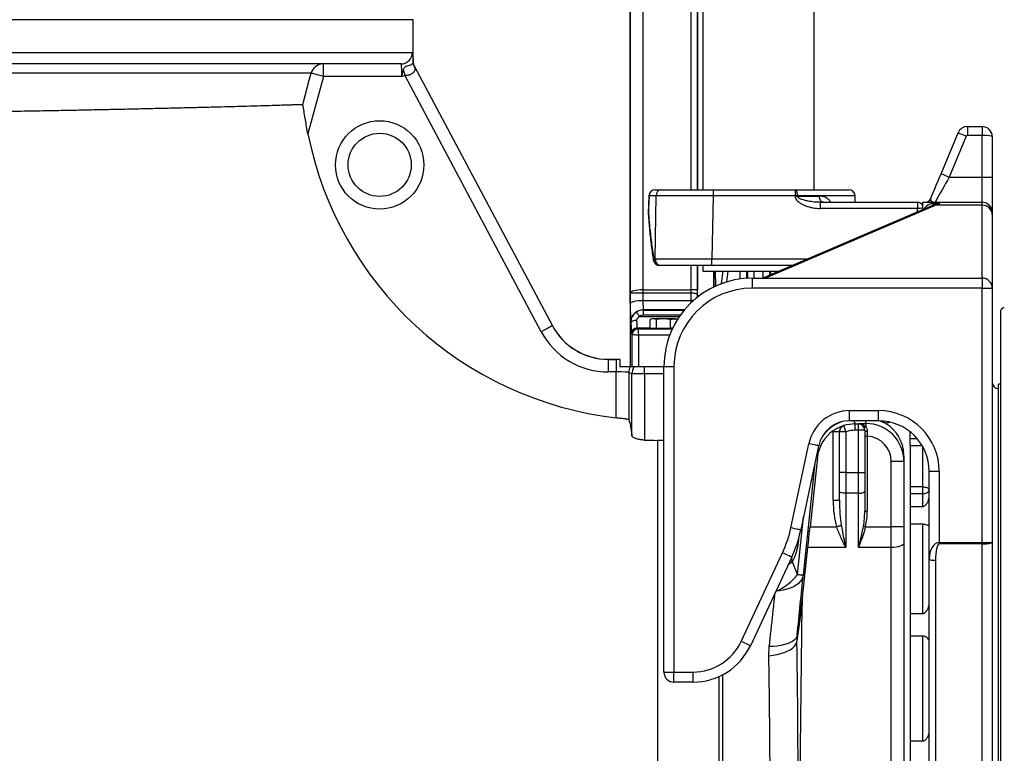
# Model space of a CAD drawing. Header units: millimetres. Extents: x 1861 to 18183, y 1323 to 18697.
# Tile 3 of 11: x 4368 to 8266, y 3968 to 6873. Entities that reach past the tile are written whole.
import ezdxf

# ---------------------------------------------------------------- set-up
doc = ezdxf.new("R2010")
doc.units = ezdxf.units.MM
doc.header["$LTSCALE"] = 5

msp = doc.modelspace()

# ---------------------------------------------------------------- linework, layer by layer
at = {"color": 7, "linetype": 'Continuous', "lineweight": 25}
for p, q in [((7073, 9877.2), (7073, 6199.9)), ((7513.5, 6199.9), (7513.5, 9877.2)), ((6784.5, 7448.1), (6784.5, 5498.1)), ((6785, 5790.2), (6785, 7447.6)), ((6835, 7447.6), (6835, 5803.4)), ((7052, 6199.9), (7052, 7473.1)), ((5925.8, 6709.3), (5925.8, 6873.1)), ((5877.6, 6698.1), (1905.8, 6698.1)), ((5570.4, 6648.1), (5570.4, 6698.1)), ((5931, 6688.2), (6477.3, 5660.8)), ((5570.4, 6648.1), (5509.4, 6421.3)), ((5880.7, 6648.1), (5570.4, 6648.1)), ((6433.1, 5637.4), (5893.9, 6651.4)), ((8119.9, 6449.9), (8178.3, 6449.9)), ((8119.9, 6449.9), (8119.9, 6414.9)), ((8178.3, 6449.9), (8178.3, 6414.9)), ((8015.5, 6263.3), (8083, 6425.3)), ((8115.3, 6411.8), (8047.8, 6249.9)), ((8178.3, 6414.9), (8119.9, 6414.9)), ((8178.3, 6249.9), (8178.3, 6414.9)), ((8218.3, 6409.9), (8218.3, 6249.9)), ((8047.8, 6249.9), (8178.3, 6249.9)), ((8178.3, 6149.9), (8178.3, 6249.9)), ((8178.3, 6249.9), (8218.3, 6249.9)), ((8218.3, 6249.9), (8218.3, 6109.9)), ((6883.8, 6199.9), (6909.9, 6199.9)), ((7113.9, 6199.9), (7113.9, 6175.7)), ((7113.9, 6199.9), (7437.6, 6199.9)), ((7437.6, 6199.9), (7437.6, 6175.7)), ((7437.6, 6199.9), (7649.9, 6199.9)), ((6858.8, 6175.8), (6856.3, 6105.7)), ((6887.2, 6175.7), (6859.6, 6175.7)), ((6884.4, 5925.7), (6887.2, 6175.7)), ((7113.9, 6175.7), (7108.4, 5925.7)), ((7437.6, 6175.7), (7113.9, 6175.7)), ((7437.6, 6174), (7437.6, 6175.7)), ((7447, 6175.7), (7447, 6174)), ((7447, 6174), (7534.2, 6174)), ((7675.8, 6149.9), (7674.9, 6175.7)), ((7979, 6136.6), (7310, 5849.9)), ((7537.2, 6149.9), (7535.1, 6150)), ((7537.2, 6149.9), (7537.2, 6125.7)), ((7537.2, 6149.9), (7921.7, 6149.9)), ((7921.7, 6125.7), (7537.2, 6125.7)), ((7921.7, 6149.9), (7921.7, 6125.7)), ((7943.3, 6121.3), (7943.3, 6149.9)), ((7943.3, 6149.9), (8008.3, 6149.9)), ((7992.2, 6141.6), (7979, 6136.6)), ((8178.3, 6138.5), (7994.8, 6138.5)), ((8008.3, 6149.9), (8008.3, 6144.1)), ((8008.3, 6149.9), (8178.3, 6149.9)), ((8178.3, 6138.5), (8178.3, 6149.9)), ((8178.3, 5849.9), (8178.3, 6138.5)), ((8218.3, 6109.9), (8218.3, 6099.8)), ((8218.3, 6099.8), (8218.3, 5809.9)), ((6878.5, 5925.7), (6884.4, 5925.7)), ((7108.4, 5899.9), (7108.4, 5925.7)), ((6906.8, 5899.9), (6901.2, 5899.9)), ((7052, 5775.1), (7052, 5899.9)), ((7073, 5899.9), (7073, 5877.2)), ((7426.7, 5899.9), (7108.4, 5899.9)), ((7073, 5877.2), (7373.8, 5877.2)), ((7116.1, 5815.1), (7116.1, 5877.2)), ((7268.3, 5849.9), (7268.3, 5809.9)), ((7268.3, 5849.9), (8178.3, 5849.9)), ((8178.3, 5849.9), (8178.3, 5809.9)), ((8178.3, 5809.9), (7268.3, 5809.9)), ((8178.3, 5809.9), (8218.3, 5809.9)), ((8178.3, 4802.7), (8178.3, 5809.9)), ((8218.3, 5809.9), (8218.3, 4804.4)), ((6785.2, 5748.6), (6785, 5790.2)), ((6835, 5803.4), (6835, 5790.4)), ((6835, 5803.4), (7026.1, 5803.4)), ((6835, 5790.4), (6835.2, 5761.6)), ((7026.1, 5790.4), (6835, 5790.4)), ((7025.9, 5761.6), (7026.1, 5790.4)), ((7051.1, 5803.4), (7026.1, 5803.4)), ((6835.2, 5761.6), (7025.9, 5761.6)), ((6836.8, 5724.5), (6837.9, 5723.4)), ((6837.9, 5702.9), (6837.9, 5723.4)), ((8251.3, 5720.8), (8251.3, 1679)), ((6788, 5673.3), (6786.8, 5674.5)), ((6811.7, 5652.2), (6815.3, 5648.5)), ((6863.5, 5651.1), (6863.5, 5685.9)), ((6870.8, 5688.6), (6864.5, 5686.3)), ((6876.3, 5688.6), (6870.8, 5688.6)), ((6916.6, 5688.6), (6876.3, 5688.6)), ((6916.6, 5688.6), (6889.2, 5685.9)), ((6889.2, 5651.1), (6889.2, 5685.9)), ((6958.5, 5688.6), (6916.6, 5688.6)), ((6944, 5685.9), (6916.6, 5688.6)), ((6944, 5685.9), (6958.5, 5688.6)), ((6944, 5651.1), (6944, 5685.9)), ((6958.5, 5688.6), (6973.1, 5685.9)), ((6965.8, 5688.6), (6958.5, 5688.6)), ((6972, 5686.3), (6965.8, 5688.6)), ((6792.8, 5626), (6789.2, 5629.7)), ((6792.8, 5498.1), (6792.8, 5626)), ((6817.8, 5623.5), (6817.8, 5498.1)), ((6863.5, 5651.1), (6889.2, 5651.1)), ((6875, 5651.1), (6875.4, 5650.3)), ((6889.2, 5651.1), (6944, 5651.1)), ((6952.6, 5651.1), (6944, 5651.1)), ((6697.9, 5528.4), (6698.1, 5528.1)), ((6697.9, 5528.4), (6743.3, 5528.4)), ((6698.1, 5528.1), (6698.1, 5478.2)), ((6698.1, 5528.1), (6729.7, 5528.1)), ((6729.7, 5528.1), (6729.7, 5478.2)), ((6787.7, 5498.1), (6784.6, 5498.1)), ((6792.8, 5498.1), (6787.7, 5498.1)), ((6817.8, 5498.1), (6792.8, 5498.1)), ((6918.3, 5498.1), (6817.8, 5498.1)), ((6841.5, 5470.5), (6841.5, 5498.1)), ((6918.3, 5499.9), (6958.3, 5499.9)), ((6918.3, 4289.9), (6918.3, 5499.9)), ((6958.3, 5499.9), (6958.3, 4289.9)), ((6729.7, 5478.2), (6698.1, 5478.2)), ((6729.7, 5296.4), (6729.7, 5478.2)), ((6791.6, 5470.5), (6779.7, 5476.5)), ((6779.7, 5476.5), (6779.7, 5288.8)), ((6841.5, 5470.5), (6791.6, 5470.5)), ((6791.6, 5226.1), (6791.6, 5470.5)), ((6841.5, 5470.5), (6841.5, 5208.3)), ((8251.3, 5429.9), (8243.3, 5429.9)), ((8243.3, 1969.9), (8243.3, 5429.9)), ((7653.3, 5324.9), (7768.3, 5324.9)), ((7653.3, 5284.9), (7653.3, 5324.9)), ((7768.3, 5284.9), (7768.3, 5324.9)), ((7768.3, 5284.9), (7653.3, 5284.9)), ((7675.3, 5247.2), (7675.3, 5272.2)), ((7675.3, 5272.2), (7688.3, 5272.2)), ((7688.3, 5273.9), (7718.3, 5273.9)), ((7688.3, 5272.2), (7688.3, 5273.9)), ((7688.3, 5247.2), (7688.3, 5272.2)), ((7718.3, 5273.9), (7718.3, 5259.2)), ((7793, 5275.6), (7772.4, 5284.7)), ((7794.1, 5275.7), (7793, 5275.6)), ((7588.3, 5242.1), (7588.4, 5245.6)), ((7588.3, 5242.1), (7613.3, 5242.1)), ((7588.3, 4970.4), (7588.3, 5242.1)), ((7613.3, 5241.6), (7613.3, 5242.1)), ((7638.3, 5241.6), (7613.3, 5241.6)), ((7613.3, 5080.1), (7613.3, 5241.6)), ((7638.3, 5241.6), (7638.3, 5080.1)), ((7688.3, 5247.2), (7675.3, 5247.2)), ((7713.3, 5247.2), (7688.3, 5247.2)), ((7688.3, 5080.1), (7688.3, 5247.2)), ((7713.3, 5248), (7713.3, 5247.2)), ((7713.3, 5247.2), (7713.3, 5080.1)), ((7713.3, 5223.8), (7723.3, 5223.8)), ((7723.3, 5223.8), (7723.3, 4927.5)), ((7893.3, 5212.8), (7893.3, 5241)), ((6893.3, 5207.4), (6893.3, 2118.6)), ((6918.3, 5207.4), (6893.3, 5207.4)), ((7421, 4860.8), (7491.9, 5194.2)), ((7531, 5185.9), (7460.1, 4852.5)), ((7893.3, 5185.5), (7893.3, 5212.8)), ((7893.3, 5185.5), (7893.3, 5057.7)), ((7525.8, 5138.8), (7497, 4865.5)), ((7868.3, 5123.9), (7818.3, 5123.9)), ((7818.3, 4865.5), (7818.3, 5123.9)), ((7868.3, 5144.5), (7868.3, 5123.9)), ((7868.3, 5123.9), (7868.3, 4865.5)), ((7638.3, 5080.1), (7613.3, 5080.1)), ((7613.3, 5005.9), (7613.3, 5080.1)), ((7638.3, 5080.1), (7638.3, 4997.6)), ((7638.3, 5080.1), (7688.3, 5080.1)), ((7688.3, 4997.6), (7688.3, 5080.1)), ((7688.3, 5080.1), (7713.3, 5080.1)), ((7713.3, 5080.1), (7713.3, 5005.9)), ((7968.3, 5084.9), (8008.3, 5084.9)), ((7968.3, 4736.7), (7968.3, 5084.9)), ((8008.3, 5084.9), (8008.3, 4802.7)), ((7893.3, 5057.7), (7893.3, 1923.1)), ((7613.3, 4970.4), (7613.3, 5005.9)), ((7688.3, 4997.6), (7638.3, 4997.6)), ((7638.3, 4997.6), (7638.3, 4783)), ((7688.3, 4783), (7688.3, 4997.6)), ((7713.3, 5005.9), (7713.3, 4927.5)), ((7943.3, 5023.1), (7893.3, 5023.1)), ((7943.3, 4996.2), (7893.3, 4996.2)), ((7943.3, 4996.2), (7943.3, 5023.1)), ((7943.3, 4945.7), (7943.3, 4996.2)), ((7588.3, 4970.4), (7613.3, 4970.4)), ((7713.3, 4927.5), (7723.3, 4927.5)), ((7893.3, 4945.7), (7943.3, 4945.7)), ((7943.3, 4874.9), (7893.3, 4874.9)), ((7943.3, 4521.6), (7943.3, 4874.9)), ((7497, 4865.5), (7602.2, 4865.5)), ((7716.7, 4865.5), (7818.3, 4865.5)), ((7868.3, 4865.5), (7818.3, 4865.5)), ((7818.3, 4783), (7818.3, 4865.5)), ((7868.3, 4865.5), (7868.3, 4799.5)), ((7868.3, 4799.5), (7868.3, 3518.4)), ((8008.3, 4802.7), (8178.3, 4802.7)), ((8008.3, 4797.1), (8008.3, 4802.7)), ((8178.3, 4797.1), (8008.3, 4797.1)), ((8178.3, 4797.1), (8178.3, 4802.7)), ((8178.3, 3267.4), (8178.3, 4797.1)), ((8218.3, 4804.4), (8218.3, 3276.3)), ((7224.3, 4411.1), (7388, 4762.1)), ((7466.8, 4584.8), (7488.3, 4783)), ((7638.3, 4783), (7488.3, 4783)), ((7818.3, 4783), (7688.3, 4783)), ((7818.3, 3104.2), (7818.3, 4783)), ((7424.2, 4745.2), (7260.6, 4394.2)), ((7968.3, 3272.9), (7968.3, 4736.7)), ((7993.3, 4731.2), (7993.3, 3267.4)), ((7445.9, 4436), (7466.8, 4584.8)), ((7465, 4554.4), (7444.9, 4411.6)), ((7465, 4554.4), (7447.3, 3104.2)), ((7893.3, 4521.6), (7943.3, 4521.6)), ((7445.9, 4436), (7444.9, 4411.6)), ((7943.3, 4432.4), (7893.3, 4432.4)), ((7943.3, 4017.1), (7943.3, 4432.4)), ((7333.8, 4353.7), (7335.6, 4390.5)), ((6918.3, 4289.9), (6958.3, 4289.9)), ((6958.3, 4289.9), (7034, 4289.9)), ((6958.3, 4249.9), (6958.3, 4289.9)), ((7034, 4249.9), (7034, 4289.9)), ((7034, 4249.9), (6958.3, 4249.9)), ((7893.3, 4017.1), (7943.3, 4017.1))]:
    msp.add_line(p, q, dxfattribs=at)
at = {"color": 8, "linetype": 'Continuous', "lineweight": 25}
for p, q in [((7026.1, 6199.9), (7026.1, 7447.6)), ((7051.1, 7447.6), (7051.1, 6199.9)), ((5925.8, 6873.1), (3893.3, 6873.1)), ((1860.8, 6743.1), (5922.5, 6743.1)), ((5925.7, 6709.4), (5925.8, 6709.3)), ((5522.2, 6661), (2260.7, 6661)), ((7674.9, 6175.7), (7447, 6175.7)), ((7994.8, 6138.5), (7321.2, 5849.9)), ((7922.1, 6112.2), (7921.7, 6125.7)), ((7108.4, 5925.7), (7487, 5925.7)), ((7026.1, 5803.4), (7026.1, 5899.9)), ((7051.1, 5899.9), (7051.1, 5803.4)), ((7117.9, 5815.8), (7117.7, 5877.2)), ((7121.3, 5877.2), (7122.1, 5817.7)), ((7146.7, 5827.2), (7153.3, 5877.2)), ((7171, 5877.2), (7165.8, 5834.5)), ((7220.4, 5846.6), (7220.4, 5877.2)), ((7245.3, 5877.2), (7245.3, 5849.1)), ((7250, 5849.4), (7250, 5877.2)), ((7274.9, 5877.2), (7274.9, 5849.9)), ((7311.6, 5850.6), (7311.6, 5877.2)), ((7336.5, 5877.2), (7336.5, 5861.2)), ((7341.3, 5863.3), (7341.3, 5877.2)), ((7366.2, 5877.2), (7366.2, 5873.9)), ((7051.1, 5783.9), (7051, 5774.3)), ((6822, 5697.8), (6979.6, 5697.8)), ((6999.9, 5724.5), (6836.8, 5724.5)), ((6837.9, 5723.4), (6999, 5723.4)), ((6983.2, 5702.9), (6837.9, 5702.9)), ((6863.5, 5652.2), (6811.7, 5652.2)), ((6815.3, 5648.5), (6951.4, 5648.5)), ((6940.8, 5623.5), (6817.8, 5623.5)), ((6918.3, 5470.5), (6841.5, 5470.5)), ((7670.2, 5284.9), (7675.3, 5272.2)), ((7718.3, 5273.9), (7718.3, 5284.9)), ((7922, 5212.8), (7893.3, 5212.8)), ((7941.1, 5185.5), (7893.3, 5185.5)), ((7525.8, 5138.8), (7522.7, 5146.6)), ((7943.3, 5023.1), (7943.3, 5181.7)), ((7516.4, 5117.3), (7469.8, 4674.1)), ((7447.3, 4676.5), (7471.3, 4904.8)), ((7422.2, 4740.9), (7425.8, 4728.4)), ((7136.9, 2118.7), (7136.9, 4272)), ((7149.8, 4278.3), (7149.8, 2117))]:
    msp.add_line(p, q, dxfattribs=at)
at = {"color": 7, "linetype": 'Continuous', "lineweight": 25, "flags": 128}
for points in [[(5893.9, 6651.4), (5893.1, 6654.6), (5892.2, 6657.7), (5891.3, 6660.8), (5890.4, 6663.9), (5889.6, 6666.9), (5888.8, 6669.8), (5888, 6672.6), (5887.2, 6675.3)], [(5488.8, 6536.6), (5514.7, 6633.2), (5522.2, 6661)], [(5570.4, 6648.1), (5561.3, 6650.5), (5552.6, 6652.9), (5544.5, 6655), (5537.3, 6657), (5531.3, 6658.6), (5526.7, 6659.8), (5523.6, 6660.6), (5522.2, 6661)], [(8083, 6425.3), (8083.6, 6425), (8085.5, 6424.2), (8088.5, 6423), (8092.5, 6421.3), (8097.4, 6419.3), (8103, 6416.9), (8109, 6414.4), (8115.3, 6411.8)], [(7974.7, 6165.3), (7979.4, 6176.7), (7984.7, 6189.2), (7990.3, 6202.8), (7996.3, 6217.2), (8002.6, 6232.2), (8009, 6247.7), (8015.5, 6263.3)], [(8047.8, 6249.9), (8040.5, 6236.8), (8033.3, 6224), (8026.3, 6211.6), (8019.7, 6199.9), (8013.6, 6189), (8008.1, 6179.2), (8003.2, 6170.5), (7999.1, 6163.3), (7995.9, 6157.5), (7993.5, 6153.3), (7992.1, 6150.7), (7991.6, 6149.9)], [(8015.5, 6263.3), (8016.2, 6263.1), (8018, 6262.3), (8021, 6261.1), (8025, 6259.4), (8029.9, 6257.3), (8035.5, 6255), (8041.5, 6252.5), (8047.8, 6249.9)], [(7447, 6175.7), (7446.7, 6180.5), (7446.2, 6185), (7445.3, 6189.2), (7444.1, 6192.9), (7442.7, 6195.8), (7441.1, 6198), (7439.4, 6199.4), (7437.6, 6199.9)], [(6859.6, 6175.7), (6857.8, 6125.8), (6857.1, 6105.7)], [(7447, 6175.7), (7445.8, 6175.7), (7444.7, 6175.8), (7443.5, 6175.8), (7442.4, 6175.8), (7441.2, 6175.8), (7440, 6175.8), (7438.8, 6175.7), (7437.6, 6175.7)], [(7447, 6174), (7445.9, 6174), (7444.7, 6174), (7443.5, 6174), (7442.4, 6174), (7441.2, 6174), (7440, 6174), (7438.8, 6174), (7437.6, 6174)], [(7549.6, 6149.9), (7546.7, 6150.3), (7543.9, 6151.7), (7541.2, 6153.9), (7538.9, 6156.9), (7537, 6160.5), (7535.6, 6164.7), (7534.6, 6169.2), (7534.2, 6174)], [(6835, 5803.4), (6835, 5801.7), (6835, 5800.1), (6835, 5798.5), (6835, 5796.8), (6835, 5795.2), (6835, 5793.6), (6835, 5792), (6835, 5790.4)], [(7051.1, 5783.9), (7050.5, 5785.2), (7049, 5786.4), (7046.7, 5787.5), (7043.6, 5788.5), (7039.8, 5789.3), (7035.5, 5789.9), (7030.9, 5790.3), (7026.1, 5790.4)], [(6785.2, 5748.6), (6786.3, 5751.1), (6789.2, 5753.5), (6793.9, 5755.7), (6800.1, 5757.7), (6807.7, 5759.3), (6816.2, 5760.5), (6825.5, 5761.3), (6835.2, 5761.6)], [(6477.3, 5660.8), (6476.4, 5660.4), (6473.9, 5659), (6469.8, 5656.9), (6464.4, 5654), (6457.7, 5650.4), (6450, 5646.3), (6441.7, 5641.9), (6433.1, 5637.4)], [(6810.5, 5682.3), (6806.2, 5682.1), (6802, 5681.6), (6798.1, 5680.7), (6794.7, 5679.6), (6791.9, 5678.3), (6789.8, 5676.7), (6788.5, 5675.1), (6788, 5673.3)], [(6817.8, 5623.5), (6813, 5624), (6808.4, 5624.5), (6804.1, 5624.9), (6800.3, 5625.3), (6797.2, 5625.6), (6794.9, 5625.8), (6793.4, 5626), (6792.8, 5626)], [(6815.3, 5648.5), (6815.4, 5648), (6815.5, 5646.5), (6815.8, 5644.2), (6816.1, 5641), (6816.5, 5637.3), (6816.9, 5633), (6817.3, 5628.3), (6817.8, 5623.5)], [(7638.3, 5241.6), (7636.8, 5246.2), (7635.5, 5250.6), (7634.2, 5254.7), (7633.1, 5258.3), (7632.2, 5261.3), (7631.5, 5263.5), (7631, 5264.9), (7630.9, 5265.5)], [(7713.3, 5248), (7713.5, 5247.2), (7714, 5246.5), (7714.9, 5245.8), (7716.1, 5245.2), (7717.6, 5244.7), (7719.3, 5244.3), (7721.2, 5244.1), (7723.1, 5244)], [(7531, 5185.9), (7530.2, 5186), (7528, 5186.5), (7524.4, 5187.3), (7519.5, 5188.3), (7513.6, 5189.6), (7506.8, 5191), (7499.5, 5192.6), (7491.9, 5194.2)], [(7638.3, 4997.6), (7633.4, 4997.8), (7628.7, 4998.2), (7624.4, 4999), (7620.6, 5000), (7617.5, 5001.3), (7615.2, 5002.7), (7613.7, 5004.2), (7613.3, 5005.9)], [(7688.3, 4997.6), (7693.1, 4997.8), (7697.8, 4998.2), (7702.2, 4999), (7705.9, 5000), (7709.1, 5001.3), (7711.4, 5002.7), (7712.8, 5004.2), (7713.3, 5005.9)], [(7460.1, 4852.5), (7459.4, 4852.7), (7457.2, 4853.1), (7453.5, 4853.9), (7448.7, 4854.9), (7442.8, 4856.2), (7436, 4857.6), (7428.6, 4859.2), (7421, 4860.8)], [(7602.2, 4865.5), (7604.7, 4866.3), (7607.2, 4867.1), (7609.7, 4867.9), (7612.1, 4868.7), (7614.4, 4869.4), (7616.5, 4870), (7618.4, 4870.7), (7620.2, 4871.2)], [(7708.6, 4867.4), (7709.3, 4867.3), (7710.1, 4867.1), (7711, 4866.9), (7712.1, 4866.6), (7713.2, 4866.4), (7714.3, 4866.1), (7715.5, 4865.8), (7716.7, 4865.5)], [(7868.3, 4799.5), (7867.3, 4796.3), (7864.5, 4793.2), (7859.8, 4790.4), (7853.6, 4787.9), (7846, 4785.8), (7837.4, 4784.3), (7828, 4783.3), (7818.3, 4783)], [(7424.2, 4745.2), (7423.5, 4745.5), (7421.5, 4746.4), (7418.1, 4748), (7413.6, 4750.1), (7408.1, 4752.7), (7401.8, 4755.6), (7395, 4758.8), (7388, 4762.1)], [(7993.3, 4731.2), (7988.4, 4731.3), (7983.7, 4731.6), (7979.4, 4732.1), (7975.6, 4732.8), (7972.5, 4733.6), (7970.2, 4734.6), (7968.7, 4735.6), (7968.3, 4736.7)], [(7447.3, 4676.5), (7452.4, 4675.9), (7456.9, 4675.4), (7460.7, 4675), (7463.9, 4674.7), (7466.4, 4674.4), (7468.3, 4674.2), (7469.4, 4674.1), (7469.8, 4674.1)], [(7260.6, 4394.2), (7259.9, 4394.5), (7257.8, 4395.5), (7254.5, 4397.1), (7250, 4399.2), (7244.5, 4401.7), (7238.2, 4404.6), (7231.4, 4407.8), (7224.3, 4411.1)], [(7333.8, 4353.7), (7350.4, 4356.1), (7366.1, 4359.3), (7381, 4363.2), (7394.6, 4367.7), (7406.9, 4372.8), (7417.8, 4378.4), (7426.9, 4384.5), (7434.3, 4390.9), (7439.8, 4397.7), (7443.4, 4404.6), (7444.9, 4411.6)], [(7445.9, 4436), (7444.1, 4429.3), (7440.3, 4423), (7434.7, 4417), (7427.3, 4411.4), (7418.2, 4406.4), (7407.4, 4402), (7395.3, 4398.3), (7381.8, 4395.2), (7367.3, 4392.9), (7351.8, 4391.3), (7335.6, 4390.5)]]:
    msp.add_lwpolyline(points, dxfattribs=at)
at = {"color": 8, "linetype": 'Continuous', "lineweight": 25, "flags": 128}
for points in [[(6859.6, 6175.7), (6858.8, 6175.8), (6858.8, 6175.8)], [(6857.1, 6105.7), (6856.3, 6103.5), (6856.3, 6103)], [(6857.1, 6105.7), (6856.3, 6105.7), (6856.3, 6105.7)], [(6878.5, 5925.7), (6876.8, 5923.3), (6876.5, 5921.1)], [(7035.3, 5761.1), (7030.8, 5761.4), (7025.9, 5761.6)], [(7794.1, 5275.7), (7790.8, 5280.1), (7787.2, 5284)], [(7469.8, 4674.1), (7467.8, 4665.2), (7463.9, 4656.7), (7458.2, 4648.6), (7450.7, 4641), (7441.5, 4634), (7430.8, 4627.8), (7418.7, 4622.3), (7405.3, 4617.7), (7390.9, 4614), (7375.5, 4611.3), (7361.1, 4609.7)]]:
    msp.add_lwpolyline(points, dxfattribs=at)
at = {"color": 7, "linetype": 'Continuous', "lineweight": 25}
for radius in [175, 125]:
    msp.add_circle((5793.3, 6298.1), radius, dxfattribs=at)
for centre, radius, start, end in [((5877.5, 6743), 45, 270.0459, 0.0464), ((5970.7, 6709.4), 45, 180.0004, 207.996), ((5970.8, 6709.3), 45, 179.9396, 208), ((5570.4, 6648.2), 49.9, 90.0434, 165.0811), ((5962.1, 6703.8), 36.7, 180.8353, 214.8454), ((8119.9, 6409.9), 40, 90, 157.3801), ((8178.3, 6409.9), 40, 0, 90), ((6893.3, 6698.1), 1411.2, 191.3115, 263.3444), ((8119.9, 6409.9), 5, 90, 157.3801), ((6883.8, 6174.9), 25, 90, 177.9314), ((6884.2, 6175.3), 24.6, 90.9397, 178.9928), ((6911, 6176.1), 23.8, 92.7855, 180.7717), ((7649.9, 6174.9), 25, 2, 90), ((7951.6, 6174.9), 25, 270, 337.3801), ((7921.7, 6124.9), 25, 30.2194, 90), ((7938.7, 5704.7), 421.4, 89.378, 92.3158), ((8008.3, 6109.9), 40, 90, 138.7761), ((8178.3, 6109.9), 40, 0, 90), ((8178.9, 6099.2), 39.4, 0.9581, 90.9277), ((6881.2, 6104.8), 25, 177.9322, 184.1578), ((6902.5, 5923.9), 24, 175.54, 267.0231), ((6908.2, 5923.7), 23.9, 175.2084, 266.5748), ((6901.2, 5924.9), 25, 188.606, 270), ((7268.3, 5499.9), 350, 90, 180), ((8178.3, 5809.9), 40, 0, 90), ((7268.3, 5499.9), 310, 90, 180), ((8265.9, 5717.4), 15, 90, 166.8817), ((6836.8, 5674.5), 50, 90.0209, 179.9795), ((6731.6, 5639.4), 107.7, 32.8729, 44.0246), ((6811.7, 5629.7), 22.5, 90.0216, 179.9784), ((6815.3, 5626), 22.5, 90.0216, 179.9784), ((6829.7, 5476.4), 50, 154.3545, 179.9666), ((6841.6, 5470.5), 50, 146.5127, 179.9667), ((8243.3, 5437.4), 25, 180, 270), ((7653.3, 5159.9), 165, 90, 168), ((7768.3, 5084.9), 240, 0, 90), ((7653.3, 5159.9), 125, 90, 168), ((7638.3, 5241.6), 25, 107.2168, 179.9957), ((7688.3, 5247.2), 25, 0.0053, 90.0032), ((7768.3, 5084.9), 200, 0, 90), ((7715.3, 5265.9), 7.36, 220.8972, 294.1234), ((6893.3, 6698.1), 1490.7, 268.0118, 270), ((6971.1, 4956.5), 460, 335, 348), ((6971.1, 4956.5), 500, 335, 348), ((7034, 4499.9), 210, 270, 335), ((7034, 4499.9), 250, 270, 335), ((6958.3, 4289.9), 40, 180, 270)]:
    msp.add_arc(centre, radius, start, end, dxfattribs=at)
at = {"color": 8, "linetype": 'Continuous', "lineweight": 25}
for centre, radius, start, end in [((7990.3, 6110.1), 28.8, 81.0124, 113.0183), ((7286.1, 4797.2), 201.4, 291.9588, 323.1573)]:
    msp.add_arc(centre, radius, start, end, dxfattribs=at)
at = {"color": 7, "linetype": 'Continuous', "lineweight": 25}
for centre, major_axis, ratio, start_param, end_param in [((8178.3, 6409.9), (40, 0), 0.125, 0, 1.570796), ((8042.4, 5799.9), (0, 350), 0.53913, 0.182028, 0.255182), ((6835, 5790.2), (50, 0.2), 0.263298, 1.569496, 3.122839), ((6835, 5790.2), (50, 0), 0.004487, 1.570201, 3.123544), ((6836.7, 5417), (-1.8, 386.4), 0.258816, 6.281975, 6.28257), ((6836.7, 5417), (-1.7, 373.4), 0.133893, 6.281975, 6.28257), ((7024.8, 5803.4), (0, 50), 0.026183, 4.45059, 4.712389), ((7049.8, 5803.4), (0, 75), 0.017455, 4.45059, 4.712389), ((6786.9, 5774.5), (0, 100), 0.017455, 1.832596, 3.124139), ((6836.9, 5774.5), (0, 50), 0.03491, 1.832596, 3.124139), ((6838, 5673.4), (-19.6, 46.1), 0.99879, 5.881872, 6.498594), ((6838, 5675.4), (-11.7, 25), 0.997617, 5.845797, 6.462519), ((6697.9, 5778.4), (117.4, -220.8), 0.999805, 4.712389, 5.794574), ((6698, 5778.2), (-117.4, 220.8), 0.999727, 1.570796, 2.652981), ((6789.2, 5702.2), (0, 72.5), 0.017455, 1.980018, 3.124139), ((6811.7, 5702.2), (0, 50), 0.02531, 1.980018, 3.124139), ((6698, 5778.2), (140.9, -264.9), 0.999805, 4.712389, 5.794574), ((6918.3, 5650.3), (42.8, 0), 0.017456, 3.151671, 5.61962), ((6729.7, 5526.4), (100, 0), 0.017455, 1.434754, 1.570796), ((6729.7, 5476.4), (50, 0), 0.03491, 0.034907, 1.570796), ((7675.3, 5122.2), (-55.4, 139.4), 0.999882, 5.9048, 6.205414), ((7638.3, 5215.3), (22.6, 348.3), 0.030772, 1.426782, 1.428289), ((7718.3, 5123.9), (0, 150), 0.999949, 4.712389, 6.283185), ((7674.9, 5123.1), (55.4, -139.4), 0.999824, 3.37819, 4.229151), ((7675.3, 5122.2), (46.2, -116.2), 0.999824, 2.763207, 3.063821), ((7718.3, 5123.9), (0, -100), 0.999848, 1.570796, 3.091572), ((7638.3, 4970.4), (0, 151.5), 0.329951, 1.570796, 2.335036), ((7638.3, 4970.4), (0, 143.3), 0.174473, 1.570796, 2.335036), ((7688.3, 4927.5), (0, 102.8), 0.243246, 4.08876, 4.712389), ((7688.3, 4927.5), (0, -106.1), 0.329951, 0.947168, 1.570796), ((7494.9, 4865.5), (26.3, 250), 0.008679, 4.377049, 4.713301), ((8008.3, 4736.7), (0, 65.9), 0.606535, 0, 1.570796), ((8008.3, 4731.2), (0, 65.9), 0.227451, 0, 1.570796), ((8178.3, 4804.4), (40, 0), 0.042109, 4.712389, 6.283185), ((8178.3, 4804.4), (40, 0), 0.180725, 4.712389, 6.283185), ((6575.7, 3728.7), (273.7, 1527.6), 0.623484, 5.488035, 5.531696), ((7357.8, 3732.1), (185.3, 1762.7), 0.008676, 5.124086, 5.277114), ((7715.2, 4556.8), (25.7, 281.2), 0.884966, 1.551955, 1.65987), ((7388.3, 3698.1), (0, 1770.7), 0.034922, 3.245369, 5.127137)]:
    msp.add_ellipse(centre, major_axis=major_axis, ratio=ratio, start_param=start_param, end_param=end_param, dxfattribs=at)
at = {"color": 8, "linetype": 'Continuous', "lineweight": 25}
for centre, major_axis, ratio, start_param, end_param in [((8008.3, 6109.9), (65, 0), 0.615385, 1.570796, 2.813734), ((7024.7, 5774.5), (0, 50), 0.026183, 4.252747, 4.45059), ((7668.7, 5138.7), (85.1, 124.1), 0.989339, 0.903038, 1.620508)]:
    msp.add_ellipse(centre, major_axis=major_axis, ratio=ratio, start_param=start_param, end_param=end_param, dxfattribs=at)
at = {"color": 7, "linetype": 'Continuous', "lineweight": 25}
for points, knots in [([(5922.5, 6743.1), (5922.8, 6742.8), (5923.4, 6742.3), (5924.1, 6738), (5924.7, 6731.2), (5925.2, 6720.4), (5925.3, 6709.7), (5925.4, 6703.2)], [0, 0, 0, 0, 0.178699, 0.362529, 0.541243, 0.725246, 1, 1, 1, 1]), ([(5925.4, 6703.2), (5925.5, 6704.5), (5925.6, 6708.2), (5925.7, 6708.9), (5925.7, 6709.4)], [0, 0, 0, 0, 0.344871, 1, 1, 1, 1]), ([(5880.7, 6648.1), (5880.7, 6653.7), (5880.7, 6664.9), (5880.5, 6679.9), (5879.9, 6691.2), (5878.9, 6697.2), (5878, 6697.8), (5877.6, 6698.1)], [0, 0, 0, 0, 0.214339, 0.428678, 0.642908, 0.856893, 1, 1, 1, 1]), ([(5880.7, 6648.1), (5880.7, 6648.1), (5881, 6649.7), (5881.7, 6652.8), (5882.5, 6656.8), (5883.5, 6661), (5884.9, 6667.2), (5886.3, 6672.1), (5887.2, 6675.3)], [0, 0, 0, 0, 0.004012, 0.165786, 0.326389, 0.422361, 0.614476, 1, 1, 1, 1]), ([(5887.2, 6675.3), (5887.9, 6677.3), (5889.2, 6680.8), (5892, 6684.7), (5895.3, 6687.4), (5899, 6689.2), (5904.6, 6691.1), (5912.9, 6693.3), (5921.4, 6696.8), (5925.1, 6700.3), (5925.4, 6702.8), (5925.4, 6703.2)], [0, 0, 0, 0, 0.097446, 0.17517, 0.223484, 0.271972, 0.33937, 0.473114, 0.707569, 0.946117, 1, 1, 1, 1]), ([(5932, 6682.8), (5932.3, 6680.8), (5932.8, 6676.8), (5931.3, 6669.8), (5927.9, 6664.6), (5922.2, 6659.4), (5918.1, 6656.8), (5909.5, 6653.3), (5903.5, 6652.2), (5897, 6651.6), (5895.3, 6651.5), (5893.9, 6651.4)], [0, 0, 0, 0, 0.129979, 0.2598363, 0.4840235, 0.4985115, 0.6843557, 0.7220152, 0.9286952, 0.9404512, 1, 1, 1, 1]), ([(5931, 6688.2), (5931, 6688.1), (5931, 6687.9), (5931.4, 6685.8), (5931.8, 6683.9), (5932, 6682.8)], [0, 0, 0, 0, 0.357327, 0.632542, 1, 1, 1, 1]), ([(5893.9, 6651.4), (5890.1, 6650.4), (5885.7, 6649.3), (5881.3, 6648.2), (5880.7, 6648.1), (5880.7, 6648.1)], [0, 0, 0, 0, 0.874267, 0.990146, 1, 1, 1, 1]), ([(5488.8, 6536.6), (5486.8, 6536.5), (5482.9, 6536.4), (5472.8, 6536.1), (5459.7, 6535.7), (5443.2, 6535.2), (5423.3, 6534.5), (5398.6, 6533.8), (5368.4, 6532.9), (5332, 6531.8), (5290.9, 6530.6), (5244.9, 6529.3), (5194.2, 6527.9), (5139.8, 6526.5), (5082, 6525), (5021.1, 6523.5), (4956.1, 6522), (4887.1, 6520.4), (4814.4, 6518.7), (4739.3, 6517.1), (4662.2, 6515.5), (4583.5, 6513.9), (4501.9, 6512.4), (4417.5, 6510.8), (4330.8, 6509.2), (4243.4, 6507.7), (4155.7, 6506.2), (4068.1, 6504.8), (3979.1, 6503.4), (3889, 6502), (3798, 6500.7), (3708.3, 6499.4), (3620, 6498.2), (3533.5, 6497), (3447.2, 6495.9), (3361.6, 6494.8), (3276.9, 6493.8), (3195, 6492.8), (3116.2, 6491.8), (3040.5, 6491), (2966.8, 6490.1), (2895.3, 6489.3), (2826.5, 6488.6), (2761.7, 6487.9), (2701.2, 6487.3), (2645, 6486.7), (2592.1, 6486.2), (2542.8, 6485.7), (2497.5, 6485.2), (2457.1, 6484.8), (2421.7, 6484.5), (2391.2, 6484.2), (2365, 6483.9), (2343.5, 6483.7), (2326.8, 6483.6), (2315.5, 6483.5), (2309.1, 6483.4), (2308.8, 6483.4), (2308.7, 6483.4)], [0, 0, 0, 0, 0.01473, 0.029469, 0.044199, 0.059212, 0.074233, 0.089247, 0.107215, 0.125197, 0.143165, 0.161653, 0.180155, 0.198643, 0.216659, 0.234689, 0.252705, 0.271242, 0.289794, 0.308331, 0.32639, 0.344464, 0.362523, 0.381107, 0.399705, 0.418288, 0.436362, 0.45445, 0.472523, 0.491122, 0.509737, 0.528336, 0.546401, 0.564481, 0.582546, 0.601137, 0.619744, 0.638335, 0.656383, 0.674445, 0.692493, 0.711066, 0.729655, 0.748229, 0.766259, 0.784303, 0.802333, 0.820888, 0.839458, 0.858013, 0.87603, 0.89406, 0.912076, 0.930616, 0.949172, 0.967712, 0.98572, 1, 1, 1, 1]), ([(5509.4, 6421.3), (5507.6, 6430.6), (5504, 6449.2), (5499.2, 6476.9), (5495.5, 6499.7), (5492.9, 6515.7), (5491.4, 6525.3), (5490.3, 6531.5), (5489.3, 6535.8), (5488.9, 6536.3), (5488.8, 6536.6)], [0, 0, 0, 0, 0.211764, 0.424052, 0.63499, 0.75126, 0.82322, 0.894772, 0.949388, 1, 1, 1, 1]), ([(6909.9, 6199.9), (6915.8, 6199.9), (6927.5, 6199.9), (6951.9, 6199.9), (6980.6, 6199.9), (7013.1, 6199.9), (7048.5, 6199.9), (7082.5, 6199.9), (7104.6, 6199.9), (7113.9, 6199.9)], [0, 0, 0, 0, 0.148308, 0.296616, 0.444926, 0.593236, 0.741507, 0.889778, 1, 1, 1, 1]), ([(7113.9, 6175.7), (7105.6, 6175.8), (7088.8, 6175.8), (7062.9, 6175.8), (7036.6, 6175.9), (7010.4, 6175.9), (6985.5, 6175.9), (6962.2, 6175.9), (6940.8, 6175.9), (6920.6, 6175.9), (6902, 6175.8), (6892.1, 6175.8), (6887.2, 6175.7)], [0, 0, 0, 0, 0.08859, 0.177181, 0.275958, 0.375053, 0.473832, 0.572604, 0.671694, 0.770467, 0.885234, 1, 1, 1, 1]), ([(7437.6, 6174), (7437.6, 6171.5), (7438.1, 6169.1), (7440, 6164.4), (7441.2, 6162.3), (7443.5, 6159.3), (7444.3, 6158.3), (7446, 6156.5), (7446.8, 6155.6), (7449.6, 6153.1), (7451.5, 6151.6), (7455.5, 6148.6), (7457.5, 6147.3), (7461.8, 6144.7), (7463.9, 6143.5), (7470.5, 6140.2), (7475, 6138.2), (7484.2, 6134.7), (7488.9, 6133.1), (7498.4, 6130.5), (7503.1, 6129.4), (7517.6, 6126.7), (7527.3, 6125.7), (7537.2, 6125.7)], [0, 0, 0, 0, 0.0625, 0.0625, 0.125, 0.125, 0.15625, 0.15625, 0.1875, 0.1875, 0.25, 0.25, 0.3125, 0.3125, 0.375, 0.375, 0.5, 0.5, 0.625, 0.625, 0.75, 0.75, 1, 1, 1, 1]), ([(7974.7, 6165.3), (7974.3, 6163.4), (7973.7, 6159.7), (7977.3, 6154.7), (7983.2, 6150.9), (7988.6, 6149.9), (7991.6, 6149.9), (7991.6, 6149.9)], [0, 0, 0, 0, 0.242965, 0.491843, 0.743237, 0.998517, 1, 1, 1, 1]), ([(6856.3, 6103), (6857.1, 6092), (6859.6, 6060.5), (6864.7, 6009), (6870.9, 5959.3), (6875.2, 5930.2), (6876.5, 5921.1)], [0, 0, 0, 0, 0.180572, 0.518269, 0.849501, 1, 1, 1, 1]), ([(6857.1, 6105.7), (6858.4, 6090.5), (6861.6, 6052.8), (6868.4, 5992.7), (6875.1, 5948.1), (6878.5, 5925.7)], [0, 0, 0, 0, 0.25305, 0.626377, 1, 1, 1, 1]), ([(6884.4, 5925.7), (6888.3, 5925.8), (6896.2, 5925.8), (6911.3, 5925.8), (6929.1, 5925.9), (6949.9, 5925.9), (6972.6, 5925.9), (6997.1, 5925.9), (7022.9, 5925.9), (7050.3, 5925.8), (7079, 5925.8), (7098.6, 5925.8), (7108.4, 5925.7)], [0, 0, 0, 0, 0.09058, 0.1811603, 0.2821573, 0.383477, 0.484476, 0.5854678, 0.6867837, 0.7877761, 0.8938875, 1, 1, 1, 1]), ([(7108.4, 5899.9), (7095.8, 5899.9), (7070.5, 5899.9), (7033.6, 5899.9), (6998.9, 5899.9), (6967.3, 5899.9), (6939.8, 5899.9), (6919.8, 5899.9), (6910.3, 5899.9), (6906.8, 5899.9)], [0, 0, 0, 0, 0.151644, 0.303286, 0.454931, 0.606576, 0.758181, 0.909789, 1, 1, 1, 1]), ([(6788, 5673.3), (6788.5, 5678.8), (6789.5, 5689.8), (6797.4, 5704.3), (6805.3, 5711.1), (6809, 5714.2)], [0, 0, 0, 0, 0.349005, 0.69826, 1, 1, 1, 1]), ([(6822, 5697.8), (6819.9, 5696.6), (6816.1, 5694.4), (6812.1, 5689.5), (6810.6, 5685.3), (6810.5, 5682.9), (6810.5, 5682.3)], [0, 0, 0, 0, 0.352519, 0.62871, 0.906918, 1, 1, 1, 1]), ([(6876.3, 5688.6), (6873.1, 5688.3), (6868.7, 5687.9), (6864.5, 5686.3), (6863.5, 5685.9)], [0, 0, 0, 0, 0.7518832, 1, 1, 1, 1]), ([(6889.2, 5685.9), (6889, 5686), (6884.8, 5687.6), (6880.5, 5688.1), (6876.3, 5688.6)], [0, 0, 0, 0, 0.029874, 1, 1, 1, 1]), ([(6743.3, 5528.1), (6743.3, 5527.5), (6743.3, 5526.1), (6743.3, 5517), (6743.3, 5506.7), (6743.3, 5499.8), (6743.3, 5498.1)], [0, 0, 0, 0, 0.299388, 0.598712, 0.899293, 1, 1, 1, 1]), ([(6784.6, 5498.1), (6783.7, 5498.1), (6782, 5498.1), (6771.8, 5498.1), (6758.4, 5498.1), (6747.9, 5498.1), (6743.3, 5498.1)], [0, 0, 0, 0, 0.2640738, 0.5281522, 0.7921286, 1, 1, 1, 1]), ([(6779.7, 5288.8), (6778.9, 5289.2), (6777.4, 5290.1), (6768.2, 5291.7), (6755.1, 5293.4), (6741.4, 5295), (6732.7, 5296), (6729.7, 5296.4)], [0, 0, 0, 0, 0.219853, 0.439688, 0.65988, 0.880524, 1, 1, 1, 1]), ([(6779.7, 5288.8), (6780.7, 5286.3), (6782.7, 5281.2), (6785.7, 5267.5), (6788.6, 5249.8), (6790.6, 5234), (6791.6, 5226.1)], [0, 0, 0, 0, 0.248509, 0.497018, 0.748509, 1, 1, 1, 1]), ([(7588.4, 5245.6), (7591.9, 5247.9), (7598, 5252), (7606.6, 5256.6), (7614.5, 5260.3), (7622.6, 5263.4), (7628.1, 5265.2), (7630.9, 5266), (7630.9, 5266)], [0, 0, 0, 0, 0.231458, 0.400636, 0.570126, 0.784145, 0.998575, 1, 1, 1, 1]), ([(7630.9, 5266), (7628.9, 5265.2), (7624.2, 5263.4), (7618.4, 5258), (7614.1, 5250.5), (7613.5, 5244.9), (7613.3, 5242.1)], [0, 0, 0, 0, 0.2042393, 0.469442, 0.7347073, 1, 1, 1, 1]), ([(7709.7, 5261.1), (7708.9, 5262.3), (7705.6, 5267.3), (7698.2, 5272.3), (7691.5, 5273.8), (7688.3, 5273.9), (7688.3, 5273.9)], [0, 0, 0, 0, 0.145997, 0.587373, 0.997763, 1, 1, 1, 1]), ([(7688.3, 5273.9), (7688.3, 5273.9), (7692.8, 5273.9), (7699.8, 5272.6), (7708.6, 5268.4), (7714.2, 5264.2), (7717.1, 5260.6), (7718.3, 5259.2)], [0, 0, 0, 0, 0.002044, 0.410565, 0.631821, 0.852715, 1, 1, 1, 1]), ([(7868.3, 5144.5), (7868, 5151.3), (7867.6, 5163.2), (7864, 5182.3), (7859.1, 5198.2), (7852.9, 5212.3), (7846, 5225.1), (7837.6, 5237.2), (7828.7, 5247.6), (7821.3, 5255.1), (7813.6, 5261.7), (7804.1, 5269), (7797.3, 5273), (7793, 5275.6)], [0, 0, 0, 0, 0.170615, 0.301996, 0.435804, 0.508662, 0.583185, 0.682007, 0.736151, 0.792284, 0.846285, 0.901549, 1, 1, 1, 1]), ([(6841.5, 5208.3), (6836.1, 5208.7), (6825.3, 5209.5), (6810.8, 5212.8), (6799.4, 5217.3), (6792.9, 5222), (6792, 5224.9), (6791.6, 5226.1)], [0, 0, 0, 0, 0.20604, 0.411801, 0.624766, 0.849997, 1, 1, 1, 1]), ([(7713.3, 5248), (7713, 5251), (7712.4, 5256), (7710.5, 5259.6), (7709.7, 5261.1)], [0, 0, 0, 0, 0.5919564, 1, 1, 1, 1]), ([(7718.3, 5259.2), (7719.3, 5257.5), (7722, 5253.2), (7722.7, 5247.4), (7723.1, 5244)], [0, 0, 0, 0, 0.3995063, 1, 1, 1, 1]), ([(7723.1, 5244), (7723.1, 5241.5), (7723.2, 5235), (7723.2, 5228.1), (7723.3, 5223.8)], [0, 0, 0, 0, 0.384287, 1, 1, 1, 1]), ([(7943.3, 5023.1), (7946, 5023), (7951.6, 5022.7), (7959, 5020.9), (7964.7, 5018.2), (7967.7, 5015.1), (7968.2, 5013), (7968.3, 5012.1), (7968.3, 5012.1)], [0, 0, 0, 0, 0.210288, 0.420512, 0.6323, 0.847401, 0.998161, 1, 1, 1, 1]), ([(7943.3, 4996.2), (7946, 4996.4), (7951.6, 4996.7), (7959, 4999.4), (7964.7, 5003.4), (7967.7, 5007.8), (7968.2, 5010.9), (7968.3, 5012.1), (7968.3, 5012.1)], [0, 0, 0, 0, 0.210351, 0.420657, 0.632457, 0.847519, 0.998161, 1, 1, 1, 1]), ([(7943.3, 4945.7), (7944.2, 4945.8), (7946.4, 4945.9), (7950.8, 4947.7), (7957.1, 4952.8), (7963.2, 4962.3), (7967.5, 4973.9), (7968, 4981.9), (7968.3, 4985.1)], [0, 0, 0, 0, 0.053518, 0.134152, 0.275277, 0.531093, 0.808695, 1, 1, 1, 1]), ([(7967.1, 4869.2), (7965.7, 4869.6), (7963.2, 4870.5), (7957, 4872.6), (7951.3, 4874.1), (7946.9, 4874.8), (7944.3, 4874.8), (7943.3, 4874.9)], [0, 0, 0, 0, 0.354495, 0.647241, 0.80404, 0.925401, 1, 1, 1, 1]), ([(7638.3, 4783), (7638.2, 4783.1), (7635, 4789.6), (7628.6, 4802.7), (7619.2, 4822.9), (7610.1, 4843.8), (7604.8, 4858.3), (7602.2, 4865.5)], [0, 0, 0, 0, 0.002443, 0.248652, 0.494843, 0.747459, 1, 1, 1, 1]), ([(7620.2, 4871.2), (7623.2, 4855.1), (7628.7, 4825.2), (7635.3, 4796.3), (7638.2, 4783.1), (7638.3, 4783)], [0, 0, 0, 0, 0.538842, 0.997468, 1, 1, 1, 1]), ([(7688.3, 4783), (7688.3, 4783.1), (7690, 4789.3), (7694.6, 4806.1), (7701.9, 4834), (7706.3, 4856.2), (7708.6, 4867.4)], [0, 0, 0, 0, 0.002565, 0.229301, 0.612797, 1, 1, 1, 1]), ([(7716.7, 4865.5), (7713.6, 4854.6), (7707.5, 4832.6), (7697.2, 4805.4), (7690.7, 4789.1), (7688.3, 4783.1), (7688.3, 4783)], [0, 0, 0, 0, 0.381736, 0.771113, 0.997482, 1, 1, 1, 1]), ([(7943.3, 4521.6), (7944.2, 4521.7), (7946.4, 4521.8), (7950.8, 4523.7), (7957.1, 4529), (7963.2, 4538.8), (7967.5, 4550.3), (7968, 4557.8), (7968.3, 4560.9)], [0, 0, 0, 0, 0.0535181, 0.1341515, 0.2752755, 0.5310926, 0.8086936, 1, 1, 1, 1]), ([(7968.3, 4414.7), (7968, 4415.7), (7967.4, 4418.3), (7963, 4423.3), (7957.1, 4428), (7951.3, 4430.9), (7946.9, 4432.2), (7944.3, 4432.3), (7943.3, 4432.4)], [0, 0, 0, 0, 0.205893, 0.487402, 0.719871, 0.844387, 0.940761, 1, 1, 1, 1]), ([(7283.7, 2080.9), (7284.7, 2084.2), (7286.8, 2090.8), (7290.1, 2106.5), (7293.3, 2127.1), (7296.7, 2153.4), (7299.9, 2184.5), (7303.2, 2220.4), (7306.3, 2260.9), (7309.3, 2305.9), (7312.2, 2355.4), (7315, 2409.2), (7317.7, 2467.2), (7320.3, 2529), (7322.7, 2594.4), (7325, 2663.2), (7327.1, 2735.3), (7329.1, 2810.6), (7330.9, 2888.8), (7332.6, 2969.5), (7334, 3052.4), (7335.3, 3137.2), (7336.4, 3223.7), (7337.4, 3311.9), (7338.1, 3401.5), (7338.6, 3491.9), (7339, 3582.9), (7339.1, 3674.1), (7339.1, 3765.3), (7338.8, 3856.5), (7338.4, 3947.3), (7337.8, 4037.3), (7336.9, 4126.1), (7336, 4208.4), (7335, 4284.3), (7334.2, 4330.6), (7333.8, 4353.7)], [0, 0, 0, 0, 0.027382, 0.054764, 0.084579, 0.114487, 0.144443, 0.1744, 0.204308, 0.234122, 0.263933, 0.293839, 0.323792, 0.353746, 0.383651, 0.413462, 0.443254, 0.47314, 0.503074, 0.533007, 0.562893, 0.592685, 0.622455, 0.652318, 0.68223, 0.712141, 0.742005, 0.771775, 0.80153, 0.831379, 0.861275, 0.891172, 0.92102, 0.950775, 0.975388, 1, 1, 1, 1]), ([(7943.3, 4017.1), (7944.2, 4017.2), (7946.4, 4017.3), (7950.8, 4019.1), (7957.1, 4024.1), (7963.2, 4033.1), (7967.5, 4043.4), (7968, 4049.8), (7968.3, 4052.4)], [0, 0, 0, 0, 0.053518, 0.134151, 0.275275, 0.531092, 0.808693, 1, 1, 1, 1])]:
    msp.add_open_spline(points, degree=3, knots=knots, dxfattribs=at)
at = {"color": 8, "linetype": 'Continuous', "lineweight": 25}
for points, knots in [([(7535.1, 6150), (7527.7, 6150.2), (7512.3, 6150.7), (7492, 6154), (7475.8, 6157.7), (7465.4, 6160.8), (7457.9, 6163.8), (7452.6, 6166.5), (7449.3, 6169.2), (7447.6, 6171.3), (7447, 6172.9), (7447, 6173.7), (7447, 6174)], [0, 0, 0, 0, 0.23672, 0.496574, 0.655289, 0.764578, 0.840066, 0.908955, 0.949335, 0.973788, 0.991899, 1, 1, 1, 1]), ([(7578.6, 6149.9), (7578.2, 6150.7), (7575.9, 6156), (7569.6, 6162), (7561, 6168.1), (7549.6, 6172.9), (7540.4, 6173.6), (7534.2, 6174)], [0, 0, 0, 0, 0.043147, 0.282092, 0.464279, 0.646724, 1, 1, 1, 1]), ([(7989.6, 6140.5), (7991.9, 6141.6), (7997.6, 6144.4), (8004.3, 6144.4), (8008.2, 6144.1), (8008.3, 6144.1)], [0, 0, 0, 0, 0.396976, 0.995061, 1, 1, 1, 1]), ([(8008.3, 6144.1), (8008.2, 6144.1), (8003.7, 6144.1), (7998.1, 6144), (7993.2, 6141.7), (7992.4, 6141.3)], [0, 0, 0, 0, 0.006629, 0.826604, 1, 1, 1, 1]), ([(7811.8, 5279.5), (7811.2, 5279.1), (7806.5, 5276.4), (7799.9, 5276), (7794.1, 5275.7)], [0, 0, 0, 0, 0.132439, 1, 1, 1, 1]), ([(7451.8, 4822.3), (7451.6, 4819.7), (7451.2, 4813.9), (7450.1, 4805.1), (7448.9, 4796), (7447.4, 4787.2), (7445.8, 4778.9), (7443.5, 4769.1), (7440.4, 4758.1), (7436.1, 4746.6), (7431.3, 4736.5), (7427.7, 4731), (7425.8, 4728.4)], [0, 0, 0, 0, 0.074584, 0.166987, 0.255777, 0.341177, 0.423428, 0.502808, 0.637671, 0.763804, 0.883638, 1, 1, 1, 1]), ([(7425.8, 4728.4), (7421.5, 4723.6), (7416.8, 4718.2), (7410.1, 4713.9), (7409.4, 4713.5)], [0, 0, 0, 0, 0.9035284, 1, 1, 1, 1]), ([(7335.6, 4390.5), (7337.6, 4409.3), (7341.8, 4446.9), (7347.8, 4502.2), (7353.6, 4555.2), (7357.3, 4589.1), (7359, 4605.3)], [0, 0, 0, 0, 0.25439, 0.50878, 0.76466, 1, 1, 1, 1])]:
    msp.add_open_spline(points, degree=3, knots=knots, dxfattribs=at)

doc.saveas('drawing.dxf')
